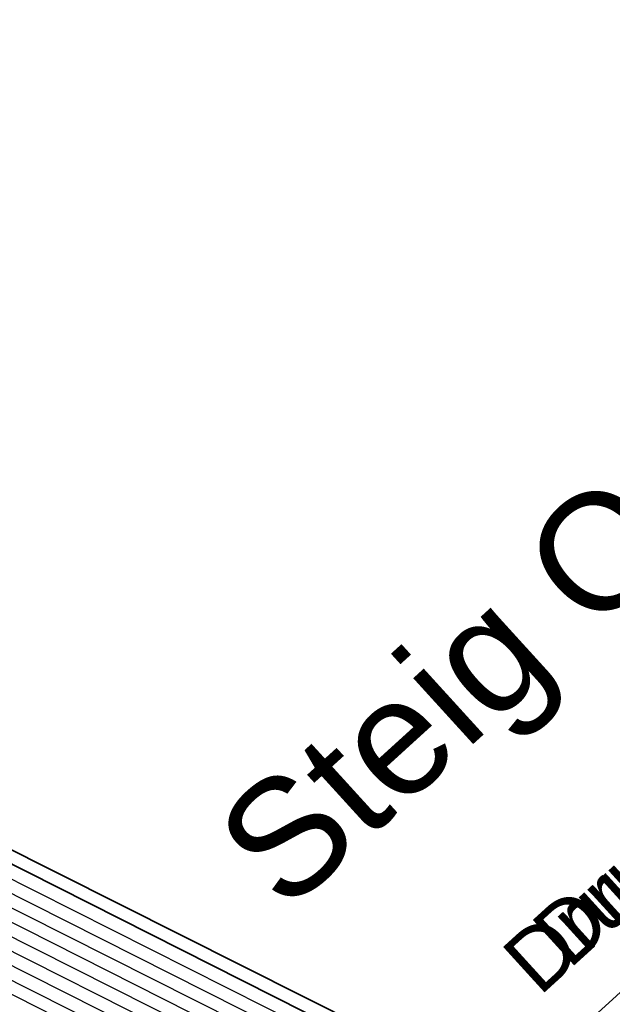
# Model space of a CAD drawing. Header units: metres. Extents: x -502 to 161, y -108 to 174.
# Tile 140 of 256: x -220.93 to -218.62, y -36.94 to -33.1. Entities that reach past the tile are written whole.
import ezdxf

# ---------------------------------------------------------------- set-up
doc = ezdxf.new("R2010")
doc.units = ezdxf.units.M
doc.header["$LTSCALE"] = 0.1
for name, color, linetype in [('BRI31-005.05-5p02-Koordinierung Lageplan 4. BA ZOB West 2022-06-15', 7, 'Continuous'), ('BRI31-005.06-5f07-Koordinierung Lageplan 4. BA ZOB Fernbusbahnh', 7, 'Continuous'), ('BRI32-005.02-5f05-Koordinierung Schemaplan 4 BA ZOB Teilbereich', 7, 'Continuous'), ('BRI32-005.03-5f06-Koordinierung Schemaplan 4 BA ZOB Teilbereich 2 Ost - Bahnhofsallee 2023-01-21', 7, 'Continuous')]:
    doc.layers.add(name, color=color, linetype=linetype)
doc.styles.add('Arial', font='arial.ttf')

msp = doc.modelspace()

# ---------------------------------------------------------------- linework, layer by layer
at = {"layer": 'BRI31-005.05-5p02-Koordinierung Lageplan 4. BA ZOB West 2022-06-15', "color": 250, "linetype": 'Continuous', "lineweight": 25, "true_color": 0x333333, "transparency": 33554687, "flags": 128}
for points in [[(-178.2547, -30.1524), (-179.1357, -29.9944), (-180.3457, -30.2024), (-186.0057, -31.2224), (-193.0747, -32.4524), (-199.2167, -33.4924), (-200.6567, -33.8604), (-202.8157, -34.3414), (-206.1617, -35.1654), (-208.3437, -36.8334), (-214.3577, -38.6114), (-216.5757, -38.8684), (-216.9747, -38.9144), (-217.1357, -38.8334), (-222.5647, -36.0974), (-223.7127, -35.2934), (-226.7877, -30.1034), (-226.9657, -27.9334), (-227.0807, -27.2334), (-228.3967, -20.4834), (-228.9217, -18.0834), (-224.6827, -11.6734)], [(-224.6437, -11.7044), (-228.8687, -18.0934), (-228.3477, -20.4734), (-227.0317, -27.2234), (-226.9157, -27.9294), (-226.7387, -30.0874), (-223.6747, -35.2584), (-222.5387, -36.0544), (-217.2887, -38.7014), (-216.6117, -38.6224), (-214.4077, -38.3664), (-208.4587, -36.6084), (-206.2717, -34.9354), (-202.8797, -34.0964), (-200.7457, -33.6254), (-199.2667, -33.2474), (-193.1147, -32.2074), (-186.0507, -30.9774), (-180.3907, -29.9574), (-179.1357, -29.7394), (-178.2047, -29.9074)], [(-178.2147, -29.9564), (-179.1357, -29.7904), (-180.3817, -30.0064), (-186.0417, -31.0264), (-193.1067, -32.2564), (-199.2567, -33.2964), (-200.7597, -33.6794), (-202.8687, -34.1454), (-206.2497, -34.9814), (-208.4357, -36.6534), (-214.3977, -38.4154), (-217.1177, -38.7314), (-222.5257, -36.0034), (-223.6367, -35.2234), (-226.6897, -30.0714), (-226.8657, -27.9254), (-226.9827, -27.2134), (-228.2987, -20.4634), (-228.8157, -18.1034), (-224.6047, -11.7354)], [(-178.2247, -30.0054), (-179.1357, -29.8414), (-180.3727, -30.0554), (-186.0327, -31.0754), (-193.0987, -32.3054), (-199.2467, -33.3454), (-200.7697, -33.7334), (-202.8577, -34.1944), (-206.2277, -35.0274), (-208.4127, -36.6984), (-214.3877, -38.4644), (-216.6287, -38.7244), (-216.9477, -38.7614), (-217.1087, -38.6784), (-222.4867, -35.9684), (-223.5987, -35.1884), (-226.6407, -30.0554), (-226.8157, -27.9214), (-226.9337, -27.2034), (-228.2497, -20.4534), (-228.7627, -18.1134), (-224.5657, -11.7664)], [(-178.1847, -29.8094), (-179.1357, -29.6374), (-180.4087, -29.8594), (-186.0687, -30.8794), (-193.1307, -32.1094), (-199.2867, -33.1494), (-202.9127, -33.9494), (-206.3377, -34.7974), (-208.5277, -36.4734), (-214.4377, -38.2194), (-216.6027, -38.4714), (-217.2647, -38.5434), (-222.4607, -35.9254), (-223.5607, -35.1534), (-226.5917, -30.0394), (-226.7657, -27.9174), (-226.8847, -27.1934), (-228.2007, -20.4434), (-228.7097, -18.1234), (-224.5267, -11.7974)], [(-178.1947, -29.8584), (-179.1357, -29.6884), (-180.3997, -29.9084), (-186.0597, -30.9284), (-193.1227, -32.1584), (-199.2767, -33.1984), (-202.9017, -33.9984), (-206.3157, -34.8434), (-208.5047, -36.5184), (-214.4277, -38.2684), (-217.0907, -38.5784), (-222.4567, -35.8684), (-223.5227, -35.1184), (-226.5427, -30.0234), (-226.7157, -27.9134), (-226.8357, -27.1844), (-228.1517, -20.4334), (-228.6567, -18.1334), (-224.4877, -11.8284)], [(-200.2857, -36.5834), (-199.6747, -35.4934), (-199.5557, -34.9334), (-199.7607, -34.1634), (-200.1017, -33.7834), (-200.6467, -33.5734), (-201.0147, -33.6334), (-202.8907, -34.0474), (-206.2937, -34.8894), (-208.4817, -36.5634), (-214.4177, -38.3174), (-216.6047, -38.5714), (-216.9147, -38.6074), (-217.0817, -38.5234), (-222.4087, -35.8394), (-223.4847, -35.0834), (-226.4937, -30.0074), (-226.6657, -27.9094), (-226.7867, -27.1734), (-228.1027, -20.4234), (-228.6037, -18.1434), (-224.4487, -11.8594)], [(-178.1657, -29.7114), (-179.1357, -29.5354), (-180.4267, -29.7614), (-186.0867, -30.7814), (-193.1467, -32.0114), (-199.3047, -33.0514), (-202.9357, -33.8514), (-206.3817, -34.7054), (-208.5737, -36.3834), (-214.4577, -38.1214), (-216.9157, -38.4004), (-217.0637, -38.4194), (-217.1517, -38.4314), (-222.3827, -35.7964), (-223.4467, -35.0484), (-226.4447, -29.9914), (-226.6157, -27.9054), (-226.7377, -27.1634), (-228.0537, -20.4134), (-228.5507, -18.1534), (-224.4097, -11.8904)], [(-178.1747, -29.7604), (-179.1357, -29.5864), (-180.4177, -29.8104), (-186.0777, -30.8304), (-193.1387, -32.0604), (-199.2967, -33.1004), (-202.9237, -33.9004), (-206.3597, -34.7514), (-208.5507, -36.4284), (-214.4477, -38.1704), (-216.9837, -38.4594), (-217.1887, -38.3564), (-222.3567, -35.7534), (-223.4087, -35.0134), (-226.3957, -29.9754), (-226.5657, -27.9014), (-226.6887, -27.1534), (-228.0047, -20.4034), (-228.4977, -18.1634), (-224.3707, -11.9214)]]:
    msp.add_lwpolyline(points, dxfattribs=at)
at = {"layer": 'BRI31-005.05-5p02-Koordinierung Lageplan 4. BA ZOB West 2022-06-15', "color": 190, "linetype": 'Continuous', "lineweight": 35, "true_color": 0x7f00ff, "transparency": 33554687, "flags": 128}
for points in [[(-178.1477, -29.6134), (-179.1357, -29.4334), (-180.4447, -29.6634), (-186.1047, -30.6834), (-193.1627, -31.9134), (-199.3207, -32.9534), (-202.9597, -33.7534), (-206.4257, -34.6134), (-208.6197, -36.2934), (-214.4777, -38.0234), (-217.0457, -38.3154), (-217.1367, -38.3264), (-222.3647, -35.6884), (-223.3707, -34.9784), (-226.3467, -29.9594), (-226.5157, -27.8974), (-226.6397, -27.1434), (-227.9557, -20.3934), (-228.4447, -18.1734), (-224.3317, -11.9524)], [(-178.1567, -29.6624), (-179.1357, -29.4844), (-180.4357, -29.7124), (-186.0957, -30.7324), (-193.1547, -31.9624), (-199.3127, -33.0024), (-202.9477, -33.8024), (-206.4037, -34.6594), (-208.5967, -36.3384), (-214.4677, -38.0724), (-216.9517, -38.3544), (-222.3047, -35.6674), (-223.3327, -34.9434), (-226.2977, -29.9434), (-226.4657, -27.8934), (-226.5907, -27.1334), (-227.9067, -20.3834), (-228.3917, -18.1834), (-224.2927, -11.9834)]]:
    msp.add_lwpolyline(points, dxfattribs=at)
at = {"layer": 'BRI31-005.05-5p02-Koordinierung Lageplan 4. BA ZOB West 2022-06-15', "color": 142, "linetype": 'Continuous', "lineweight": 35, "true_color": 0x0099cc, "transparency": 33554687, "flags": 128}
msp.add_lwpolyline([(-223.5507, -41.7786), (-222.8225, -41.1159), (-222.8225, -41.1159), (-222.8225, -41.1159), (-222.8225, -41.1159, 0.052817), (-221.9772, -40.1656), (-221.9772, -40.1656, -0.052815), (-221.132, -39.2152), (-215.7069, -34.2784)], format="xyb", dxfattribs=at)
at = {"layer": 'BRI31-005.06-5f07-Koordinierung Lageplan 4. BA ZOB Fernbusbahnh', "color": 250, "linetype": 'Continuous', "lineweight": 20, "true_color": 0x333333, "transparency": 33554687, "flags": 128}
for points in [[(-178.2547, -30.1524), (-179.1357, -29.9944), (-180.3457, -30.2024), (-186.0057, -31.2224), (-193.0747, -32.4524), (-199.2167, -33.4924), (-200.6567, -33.8604), (-202.8157, -34.3414), (-206.1617, -35.1654), (-208.3437, -36.8334), (-214.3577, -38.6114), (-216.5757, -38.8684), (-216.9747, -38.9144), (-217.1357, -38.8334), (-222.5647, -36.0974), (-223.7127, -35.2934), (-226.7877, -30.1034), (-226.9657, -27.9334), (-227.0807, -27.2334), (-228.3967, -20.4834), (-228.9217, -18.0834), (-224.6827, -11.6734)], [(-224.6437, -11.7044), (-228.8687, -18.0934), (-228.3477, -20.4734), (-227.0317, -27.2234), (-226.9157, -27.9294), (-226.7387, -30.0874), (-223.6747, -35.2584), (-222.5387, -36.0544), (-217.2887, -38.7014), (-216.6117, -38.6224), (-214.4077, -38.3664), (-208.4587, -36.6084), (-206.2717, -34.9354), (-202.8797, -34.0964), (-200.7457, -33.6254), (-199.2667, -33.2474), (-193.1147, -32.2074), (-186.0507, -30.9774), (-180.3907, -29.9574), (-179.1357, -29.7394), (-178.2047, -29.9074)], [(-178.2147, -29.9564), (-179.1357, -29.7904), (-180.3817, -30.0064), (-186.0417, -31.0264), (-193.1067, -32.2564), (-199.2567, -33.2964), (-200.7597, -33.6794), (-202.8687, -34.1454), (-206.2497, -34.9814), (-208.4357, -36.6534), (-214.3977, -38.4154), (-217.1177, -38.7314), (-222.5257, -36.0034), (-223.6367, -35.2234), (-226.6897, -30.0714), (-226.8657, -27.9254), (-226.9827, -27.2134), (-228.2987, -20.4634), (-228.8157, -18.1034), (-224.6047, -11.7354)], [(-178.2247, -30.0054), (-179.1357, -29.8414), (-180.3727, -30.0554), (-186.0327, -31.0754), (-193.0987, -32.3054), (-199.2467, -33.3454), (-200.7697, -33.7334), (-202.8577, -34.1944), (-206.2277, -35.0274), (-208.4127, -36.6984), (-214.3877, -38.4644), (-216.6287, -38.7244), (-216.9477, -38.7614), (-217.1087, -38.6784), (-222.4867, -35.9684), (-223.5987, -35.1884), (-226.6407, -30.0554), (-226.8157, -27.9214), (-226.9337, -27.2034), (-228.2497, -20.4534), (-228.7627, -18.1134), (-224.5657, -11.7664)], [(-178.1847, -29.8094), (-179.1357, -29.6374), (-180.4087, -29.8594), (-186.0687, -30.8794), (-193.1307, -32.1094), (-199.2867, -33.1494), (-202.9127, -33.9494), (-206.3377, -34.7974), (-208.5277, -36.4734), (-214.4377, -38.2194), (-216.6027, -38.4714), (-217.2647, -38.5434), (-222.4607, -35.9254), (-223.5607, -35.1534), (-226.5917, -30.0394), (-226.7657, -27.9174), (-226.8847, -27.1934), (-228.2007, -20.4434), (-228.7097, -18.1234), (-224.5267, -11.7974)], [(-178.1947, -29.8584), (-179.1357, -29.6884), (-180.3997, -29.9084), (-186.0597, -30.9284), (-193.1227, -32.1584), (-199.2767, -33.1984), (-202.9017, -33.9984), (-206.3157, -34.8434), (-208.5047, -36.5184), (-214.4277, -38.2684), (-217.0907, -38.5784), (-222.4567, -35.8684), (-223.5227, -35.1184), (-226.5427, -30.0234), (-226.7157, -27.9134), (-226.8357, -27.1844), (-228.1517, -20.4334), (-228.6567, -18.1334), (-224.4877, -11.8284)], [(-200.2857, -36.5834), (-199.6747, -35.4934), (-199.5557, -34.9334), (-199.7607, -34.1634), (-200.1017, -33.7834), (-200.6467, -33.5734), (-201.0147, -33.6334), (-202.8907, -34.0474), (-206.2937, -34.8894), (-208.4817, -36.5634), (-214.4177, -38.3174), (-216.6047, -38.5714), (-216.9147, -38.6074), (-217.0817, -38.5234), (-222.4087, -35.8394), (-223.4847, -35.0834), (-226.4937, -30.0074), (-226.6657, -27.9094), (-226.7867, -27.1734), (-228.1027, -20.4234), (-228.6037, -18.1434), (-224.4487, -11.8594)], [(-178.1657, -29.7114), (-179.1357, -29.5354), (-180.4267, -29.7614), (-186.0867, -30.7814), (-193.1467, -32.0114), (-199.3047, -33.0514), (-202.9357, -33.8514), (-206.3817, -34.7054), (-208.5737, -36.3834), (-214.4577, -38.1214), (-216.9157, -38.4004), (-217.0637, -38.4194), (-217.1517, -38.4314), (-222.3827, -35.7964), (-223.4467, -35.0484), (-226.4447, -29.9914), (-226.6157, -27.9054), (-226.7377, -27.1634), (-228.0537, -20.4134), (-228.5507, -18.1534), (-224.4097, -11.8904)], [(-178.1747, -29.7604), (-179.1357, -29.5864), (-180.4177, -29.8104), (-186.0777, -30.8304), (-193.1387, -32.0604), (-199.2967, -33.1004), (-202.9237, -33.9004), (-206.3597, -34.7514), (-208.5507, -36.4284), (-214.4477, -38.1704), (-216.9837, -38.4594), (-217.1887, -38.3564), (-222.3567, -35.7534), (-223.4087, -35.0134), (-226.3957, -29.9754), (-226.5657, -27.9014), (-226.6887, -27.1534), (-228.0047, -20.4034), (-228.4977, -18.1634), (-224.3707, -11.9214)]]:
    msp.add_lwpolyline(points, dxfattribs=at)
at = {"layer": 'BRI31-005.06-5f07-Koordinierung Lageplan 4. BA ZOB Fernbusbahnh', "color": 190, "linetype": 'Continuous', "lineweight": 30, "true_color": 0x7f00ff, "transparency": 33554687, "flags": 128}
for points in [[(-178.1477, -29.6134), (-179.1357, -29.4334), (-180.4447, -29.6634), (-186.1047, -30.6834), (-193.1627, -31.9134), (-199.3207, -32.9534), (-202.9597, -33.7534), (-206.4257, -34.6134), (-208.6197, -36.2934), (-214.4777, -38.0234), (-217.0457, -38.3154), (-217.1367, -38.3264), (-222.3647, -35.6884), (-223.3707, -34.9784), (-226.3467, -29.9594), (-226.5157, -27.8974), (-226.6397, -27.1434), (-227.9557, -20.3934), (-228.4447, -18.1734), (-224.3317, -11.9524)], [(-178.1567, -29.6624), (-179.1357, -29.4844), (-180.4357, -29.7124), (-186.0957, -30.7324), (-193.1547, -31.9624), (-199.3127, -33.0024), (-202.9477, -33.8024), (-206.4037, -34.6594), (-208.5967, -36.3384), (-214.4677, -38.0724), (-216.9517, -38.3544), (-222.3047, -35.6674), (-223.3327, -34.9434), (-226.2977, -29.9434), (-226.4657, -27.8934), (-226.5907, -27.1334), (-227.9067, -20.3834), (-228.3917, -18.1834), (-224.2927, -11.9834)]]:
    msp.add_lwpolyline(points, dxfattribs=at)
at = {"layer": 'BRI31-005.06-5f07-Koordinierung Lageplan 4. BA ZOB Fernbusbahnh', "color": 142, "linetype": 'Continuous', "lineweight": 30, "true_color": 0x0099cc, "transparency": 33554687, "flags": 128}
msp.add_lwpolyline([(-223.5507, -41.7786), (-222.8225, -41.1159), (-222.8225, -41.1159), (-222.8225, -41.1159), (-222.8225, -41.1159, 0.052817), (-221.9772, -40.1656), (-221.9772, -40.1656, -0.052815), (-221.132, -39.2152), (-215.7069, -34.2784)], format="xyb", dxfattribs=at)
at = {"layer": 'BRI32-005.02-5f05-Koordinierung Schemaplan 4 BA ZOB Teilbereich', "color": 250, "linetype": 'Continuous', "lineweight": 25, "true_color": 0x333333, "transparency": 33554687, "flags": 128}
for points in [[(-178.2547, -30.1524), (-179.1357, -29.9944), (-180.3457, -30.2024), (-186.0057, -31.2224), (-193.0747, -32.4524), (-199.2167, -33.4924), (-200.6567, -33.8604), (-202.8157, -34.3414), (-206.1617, -35.1654), (-208.3437, -36.8334), (-214.3577, -38.6114), (-216.5757, -38.8684), (-216.9747, -38.9144), (-217.1357, -38.8334), (-222.5647, -36.0974), (-223.7127, -35.2934), (-226.7877, -30.1034), (-226.9657, -27.9334), (-227.0807, -27.2334), (-228.3967, -20.4834), (-228.9217, -18.0834), (-224.6827, -11.6734)], [(-224.6437, -11.7044), (-228.8687, -18.0934), (-228.3477, -20.4734), (-227.0317, -27.2234), (-226.9157, -27.9294), (-226.7387, -30.0874), (-223.6747, -35.2584), (-222.5387, -36.0544), (-217.2887, -38.7014), (-216.6117, -38.6224), (-214.4077, -38.3664), (-208.4587, -36.6084), (-206.2717, -34.9354), (-202.8797, -34.0964), (-200.7457, -33.6254), (-199.2667, -33.2474), (-193.1147, -32.2074), (-186.0507, -30.9774), (-180.3907, -29.9574), (-179.1357, -29.7394), (-178.2047, -29.9074)], [(-178.2147, -29.9564), (-179.1357, -29.7904), (-180.3817, -30.0064), (-186.0417, -31.0264), (-193.1067, -32.2564), (-199.2567, -33.2964), (-200.7597, -33.6794), (-202.8687, -34.1454), (-206.2497, -34.9814), (-208.4357, -36.6534), (-214.3977, -38.4154), (-217.1177, -38.7314), (-222.5257, -36.0034), (-223.6367, -35.2234), (-226.6897, -30.0714), (-226.8657, -27.9254), (-226.9827, -27.2134), (-228.2987, -20.4634), (-228.8157, -18.1034), (-224.6047, -11.7354)], [(-178.2247, -30.0054), (-179.1357, -29.8414), (-180.3727, -30.0554), (-186.0327, -31.0754), (-193.0987, -32.3054), (-199.2467, -33.3454), (-200.7697, -33.7334), (-202.8577, -34.1944), (-206.2277, -35.0274), (-208.4127, -36.6984), (-214.3877, -38.4644), (-216.6287, -38.7244), (-216.9477, -38.7614), (-217.1087, -38.6784), (-222.4867, -35.9684), (-223.5987, -35.1884), (-226.6407, -30.0554), (-226.8157, -27.9214), (-226.9337, -27.2034), (-228.2497, -20.4534), (-228.7627, -18.1134), (-224.5657, -11.7664)], [(-178.1657, -29.7114), (-179.1357, -29.5354), (-180.4267, -29.7614), (-186.0867, -30.7814), (-193.1467, -32.0114), (-199.3047, -33.0514), (-202.9357, -33.8514), (-206.3817, -34.7054), (-208.5737, -36.3834), (-214.4577, -38.1214), (-216.9157, -38.4004), (-217.0637, -38.4194), (-217.1517, -38.4314), (-222.3827, -35.7964), (-223.4467, -35.0484), (-226.4447, -29.9914), (-226.6157, -27.9054), (-226.7377, -27.1634), (-228.0537, -20.4134), (-228.5507, -18.1534), (-224.4097, -11.8904)], [(-178.1747, -29.7604), (-179.1357, -29.5864), (-180.4177, -29.8104), (-186.0777, -30.8304), (-193.1387, -32.0604), (-199.2967, -33.1004), (-202.9237, -33.9004), (-206.3597, -34.7514), (-208.5507, -36.4284), (-214.4477, -38.1704), (-216.9837, -38.4594), (-217.1887, -38.3564), (-222.3567, -35.7534), (-223.4087, -35.0134), (-226.3957, -29.9754), (-226.5657, -27.9014), (-226.6887, -27.1534), (-228.0047, -20.4034), (-228.4977, -18.1634), (-224.3707, -11.9214)]]:
    msp.add_lwpolyline(points, dxfattribs=at)
at = {"layer": 'BRI32-005.02-5f05-Koordinierung Schemaplan 4 BA ZOB Teilbereich', "color": 190, "linetype": 'Continuous', "lineweight": 35, "true_color": 0x7f00ff, "transparency": 33554687, "flags": 128}
for points in [[(-178.1477, -29.6134), (-179.1357, -29.4334), (-180.4447, -29.6634), (-186.1047, -30.6834), (-193.1627, -31.9134), (-199.3207, -32.9534), (-202.9597, -33.7534), (-206.4257, -34.6134), (-208.6197, -36.2934), (-214.4777, -38.0234), (-217.0457, -38.3154), (-217.1367, -38.3264), (-222.3647, -35.6884), (-223.3707, -34.9784), (-226.3467, -29.9594), (-226.5157, -27.8974), (-226.6397, -27.1434), (-227.9557, -20.3934), (-228.4447, -18.1734), (-224.3317, -11.9524)], [(-178.1567, -29.6624), (-179.1357, -29.4844), (-180.4357, -29.7124), (-186.0957, -30.7324), (-193.1547, -31.9624), (-199.3127, -33.0024), (-202.9477, -33.8024), (-206.4037, -34.6594), (-208.5967, -36.3384), (-214.4677, -38.0724), (-216.9517, -38.3544), (-222.3047, -35.6674), (-223.3327, -34.9434), (-226.2977, -29.9434), (-226.4657, -27.8934), (-226.5907, -27.1334), (-227.9067, -20.3834), (-228.3917, -18.1834), (-224.2927, -11.9834)]]:
    msp.add_lwpolyline(points, dxfattribs=at)
at = {"layer": 'BRI32-005.03-5f06-Koordinierung Schemaplan 4 BA ZOB Teilbereich 2 Ost - Bahnhofsallee 2023-01-21', "color": 250, "linetype": 'Continuous', "lineweight": 20, "true_color": 0x333333, "transparency": 33554687, "flags": 128}
for points in [[(-178.2547, -30.1524), (-179.1357, -29.9944), (-180.3457, -30.2024), (-186.0057, -31.2224), (-193.0747, -32.4524), (-199.2167, -33.4924), (-200.6567, -33.8604), (-202.8157, -34.3414), (-206.1617, -35.1654), (-208.3437, -36.8334), (-214.3577, -38.6114), (-216.5757, -38.8684), (-216.9747, -38.9144), (-217.1357, -38.8334), (-222.5647, -36.0974), (-223.7127, -35.2934), (-226.7877, -30.1034), (-226.9657, -27.9334), (-227.0807, -27.2334), (-228.3967, -20.4834), (-228.9217, -18.0834), (-224.6827, -11.6734)], [(-224.6437, -11.7044), (-228.8687, -18.0934), (-228.3477, -20.4734), (-227.0317, -27.2234), (-226.9157, -27.9294), (-226.7387, -30.0874), (-223.6747, -35.2584), (-222.5387, -36.0544), (-217.2887, -38.7014), (-216.6117, -38.6224), (-214.4077, -38.3664), (-208.4587, -36.6084), (-206.2717, -34.9354), (-202.8797, -34.0964), (-200.7457, -33.6254), (-199.2667, -33.2474), (-193.1147, -32.2074), (-186.0507, -30.9774), (-180.3907, -29.9574), (-179.1357, -29.7394), (-178.2047, -29.9074)], [(-178.2147, -29.9564), (-179.1357, -29.7904), (-180.3817, -30.0064), (-186.0417, -31.0264), (-193.1067, -32.2564), (-199.2567, -33.2964), (-200.7597, -33.6794), (-202.8687, -34.1454), (-206.2497, -34.9814), (-208.4357, -36.6534), (-214.3977, -38.4154), (-217.1177, -38.7314), (-222.5257, -36.0034), (-223.6367, -35.2234), (-226.6897, -30.0714), (-226.8657, -27.9254), (-226.9827, -27.2134), (-228.2987, -20.4634), (-228.8157, -18.1034), (-224.6047, -11.7354)], [(-178.2247, -30.0054), (-179.1357, -29.8414), (-180.3727, -30.0554), (-186.0327, -31.0754), (-193.0987, -32.3054), (-199.2467, -33.3454), (-200.7697, -33.7334), (-202.8577, -34.1944), (-206.2277, -35.0274), (-208.4127, -36.6984), (-214.3877, -38.4644), (-216.6287, -38.7244), (-216.9477, -38.7614), (-217.1087, -38.6784), (-222.4867, -35.9684), (-223.5987, -35.1884), (-226.6407, -30.0554), (-226.8157, -27.9214), (-226.9337, -27.2034), (-228.2497, -20.4534), (-228.7627, -18.1134), (-224.5657, -11.7664)], [(-178.1847, -29.8094), (-179.1357, -29.6374), (-180.4087, -29.8594), (-186.0687, -30.8794), (-193.1307, -32.1094), (-199.2867, -33.1494), (-202.9127, -33.9494), (-206.3377, -34.7974), (-208.5277, -36.4734), (-214.4377, -38.2194), (-216.6027, -38.4714), (-217.2647, -38.5434), (-222.4607, -35.9254), (-223.5607, -35.1534), (-226.5917, -30.0394), (-226.7657, -27.9174), (-226.8847, -27.1934), (-228.2007, -20.4434), (-228.7097, -18.1234), (-224.5267, -11.7974)], [(-178.1947, -29.8584), (-179.1357, -29.6884), (-180.3997, -29.9084), (-186.0597, -30.9284), (-193.1227, -32.1584), (-199.2767, -33.1984), (-202.9017, -33.9984), (-206.3157, -34.8434), (-208.5047, -36.5184), (-214.4277, -38.2684), (-217.0907, -38.5784), (-222.4567, -35.8684), (-223.5227, -35.1184), (-226.5427, -30.0234), (-226.7157, -27.9134), (-226.8357, -27.1844), (-228.1517, -20.4334), (-228.6567, -18.1334), (-224.4877, -11.8284)], [(-178.1657, -29.7114), (-179.1357, -29.5354), (-180.4267, -29.7614), (-186.0867, -30.7814), (-193.1467, -32.0114), (-199.3047, -33.0514), (-202.9357, -33.8514), (-206.3817, -34.7054), (-208.5737, -36.3834), (-214.4577, -38.1214), (-216.9157, -38.4004), (-217.0637, -38.4194), (-217.1517, -38.4314), (-222.3827, -35.7964), (-223.4467, -35.0484), (-226.4447, -29.9914), (-226.6157, -27.9054), (-226.7377, -27.1634), (-228.0537, -20.4134), (-228.5507, -18.1534), (-224.4097, -11.8904)], [(-178.1747, -29.7604), (-179.1357, -29.5864), (-180.4177, -29.8104), (-186.0777, -30.8304), (-193.1387, -32.0604), (-199.2967, -33.1004), (-202.9237, -33.9004), (-206.3597, -34.7514), (-208.5507, -36.4284), (-214.4477, -38.1704), (-216.9837, -38.4594), (-217.1887, -38.3564), (-222.3567, -35.7534), (-223.4087, -35.0134), (-226.3957, -29.9754), (-226.5657, -27.9014), (-226.6887, -27.1534), (-228.0047, -20.4034), (-228.4977, -18.1634), (-224.3707, -11.9214)]]:
    msp.add_lwpolyline(points, dxfattribs=at)
at = {"layer": 'BRI32-005.03-5f06-Koordinierung Schemaplan 4 BA ZOB Teilbereich 2 Ost - Bahnhofsallee 2023-01-21', "color": 190, "linetype": 'Continuous', "lineweight": 30, "true_color": 0x7f00ff, "transparency": 33554687, "flags": 128}
for points in [[(-178.1477, -29.6134), (-179.1357, -29.4334), (-180.4447, -29.6634), (-186.1047, -30.6834), (-193.1627, -31.9134), (-199.3207, -32.9534), (-202.9597, -33.7534), (-206.4257, -34.6134), (-208.6197, -36.2934), (-214.4777, -38.0234), (-217.0457, -38.3154), (-217.1367, -38.3264), (-222.3647, -35.6884), (-223.3707, -34.9784), (-226.3467, -29.9594), (-226.5157, -27.8974), (-226.6397, -27.1434), (-227.9557, -20.3934), (-228.4447, -18.1734), (-224.3317, -11.9524)], [(-178.1567, -29.6624), (-179.1357, -29.4844), (-180.4357, -29.7124), (-186.0957, -30.7324), (-193.1547, -31.9624), (-199.3127, -33.0024), (-202.9477, -33.8024), (-206.4037, -34.6594), (-208.5967, -36.3384), (-214.4677, -38.0724), (-216.9517, -38.3544), (-222.3047, -35.6674), (-223.3327, -34.9434), (-226.2977, -29.9434), (-226.4657, -27.8934), (-226.5907, -27.1334), (-227.9067, -20.3834), (-228.3917, -18.1834), (-224.2927, -11.9834)]]:
    msp.add_lwpolyline(points, dxfattribs=at)

# ---------------------------------------------------------------- texts
at = {"layer": 'BRI31-005.05-5p02-Koordinierung Lageplan 4. BA ZOB West 2022-06-15', "color": 5, "true_color": 0x0000ff, "transparency": 33554687, "insert": (-219.0623, -36.7387), "char_height": 0.24, "attachment_point": 1, "rotation": 42.2968, "line_spacing_factor": 0.25, "style": 'Arial'}
msp.add_mtext('Druckltg. Baumbew.', dxfattribs=at)
at = {"layer": 'BRI31-005.06-5f07-Koordinierung Lageplan 4. BA ZOB Fernbusbahnh', "color": 250, "true_color": 0x333333, "transparency": 33554687, "insert": (-220.1969, -36.261), "char_height": 0.452686, "attachment_point": 1, "rotation": 42.3071, "line_spacing_factor": 0.25, "style": 'Arial'}
msp.add_mtext('Steig O - Sonstige', dxfattribs=at)
at = {"layer": 'BRI31-005.06-5f07-Koordinierung Lageplan 4. BA ZOB Fernbusbahnh', "color": 5, "true_color": 0x0000ff, "transparency": 33554687, "insert": (-218.9465, -36.6334), "char_height": 0.24, "attachment_point": 1, "rotation": 42.2968, "line_spacing_factor": 0.25, "style": 'Arial'}
msp.add_mtext('Druckltg. Baumbew.', dxfattribs=at)

doc.saveas('drawing.dxf')
